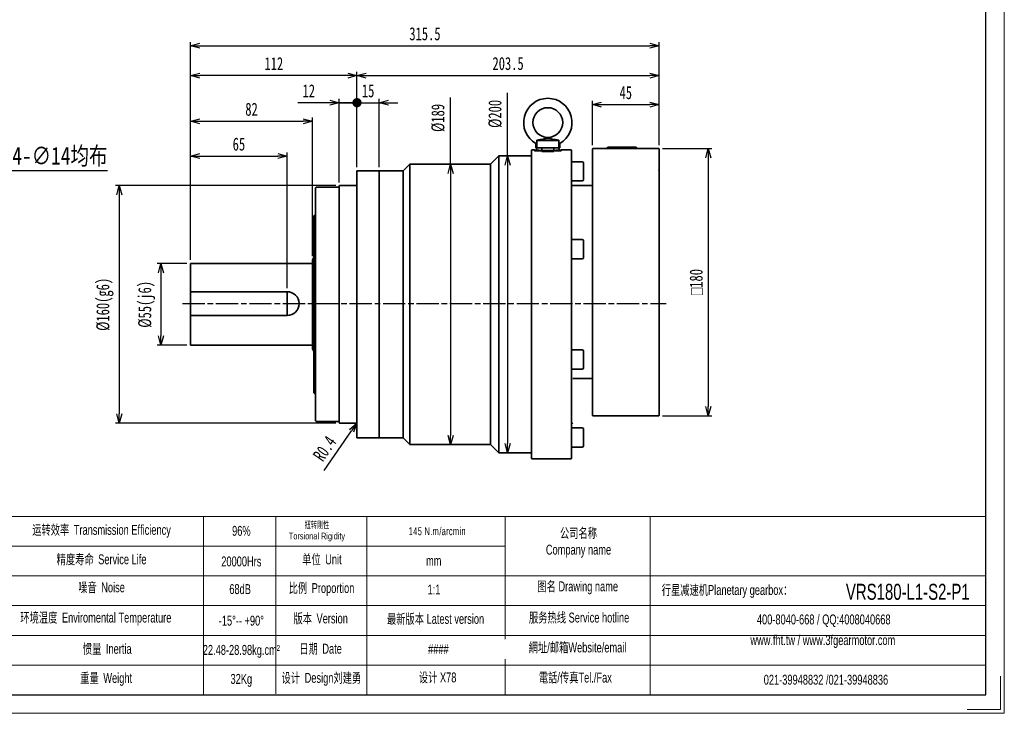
# Model space of a CAD drawing. Header units: millimetres. Extents: x 10187 to 11238, y 562 to 1305.
# Tile 2 of 3: x 10575 to 11238, y 562 to 1029. Entities that reach past the tile are written whole.
import ezdxf

# ---------------------------------------------------------------- set-up
doc = ezdxf.new("R2010")
doc.units = ezdxf.units.MM
doc.header["$PDSIZE"] = -5
doc.linetypes.add('AM_ISO08W050x2', pattern=[9, 6, -0.75, 1.5, -0.75])
doc.layers.get('0').update_dxf_attribs({"lineweight": 0})
doc.layers.get('Defpoints').update_dxf_attribs({"lineweight": 18})
for name, color, linetype, lineweight in [('AM_1', 131, 'Continuous', 35), ('AM_5', 3, 'Continuous', 25), ('AM_7', 4, 'AM_ISO08W050x2', 25), ('CAXA0', 7, 'Continuous', 70), ('SLD-0', 7, 'Continuous', 18), ('图框_外框线', 7, 'Continuous', 18)]:
    doc.layers.add(name, color=color, linetype=linetype, lineweight=lineweight)
doc.styles.get("Standard").update_dxf_attribs({"font": 'txt', "width": 0.707})
doc.styles.add('TH_GBDIM', font='txt', dxfattribs={"width": 0.8})
doc.styles.add('标准', font='arial.ttf', dxfattribs={"width": 0.667})
doc.dimstyles.new('AM_JIS$0', dxfattribs={"dimscale": 1.5, "dimtxt": 3.5, "dimasz": 2.5, "dimexe": 1, "dimexo": 1, "dimgap": 1.5, "dimtad": 3, "dimdec": 3, "dimdsep": 46, "dimtxsty": 'Standard', "dimblk": 'OPEN30', "dimcen": 0, "dimclrd": 256, "dimclre": 256, "dimclrt": 2, "dimadec": 3, "dimazin": 2, "dimtp": 0.1, "dimtm": 0.1, "dimtfac": 0.71, "dimtdec": 3, "dimtmove": 0, "dimatfit": 3, "dimldrblk": 'OPEN30', "dimfxl": 1, "dimlwd": -1, "dimlwe": -1, "dimarcsym": 1})
doc.dimstyles.new('AM_JIS$4', dxfattribs={"dimscale": 1.5, "dimtxt": 3.5, "dimasz": 2.5, "dimexe": 1, "dimexo": 1, "dimgap": 1.5, "dimtad": 3, "dimdec": 3, "dimdsep": 46, "dimtxsty": 'Standard', "dimblk": 'OPEN30', "dimcen": 0, "dimclrd": 256, "dimclre": 256, "dimclrt": 2, "dimadec": 3, "dimazin": 2, "dimtp": 0.1, "dimtm": 0.1, "dimtfac": 0.71, "dimtdec": 3, "dimtmove": 0, "dimatfit": 3, "dimldrblk": 'OPEN30', "dimfxl": 1, "dimlwd": -1, "dimlwe": -1, "dimarcsym": 1})
doc.dimstyles.new('TH_GBDIM', dxfattribs={"dimtxt": 12, "dimasz": 10, "dimexe": 2, "dimexo": 0, "dimgap": 1.5, "dimtad": 1, "dimdec": 0, "dimzin": 0, "dimdsep": 46, "dimtxsty": 'TH_GBDIM', "dimcen": 2.5, "dimdle": 20, "dimclrd": 3, "dimclre": 3, "dimclrt": 3, "dimadec": 0, "dimazin": 0, "dimtfac": 0.714286, "dimtdec": 0, "dimtmove": 0, "dimatfit": 3, "dimfxl": 1, "dimtolj": 1, "dimarcsym": 0})

# ---------------------------------------------------------------- blocks, each defined once
blk = doc.blocks.new('_Open30')
at = {"color": 0, "linetype": 'ByBlock', "lineweight": -2}
for p, q in [((-1, 0.27), (0, 0)), ((0, 0), (-1, -0.27)), ((0, 0), (-1, 0))]:
    blk.add_line(p, q, dxfattribs=at)
blk = doc.blocks.new('*D50')
at = {"layer": 'AM_5', "linetype": 'ByBlock'}
for p, q in [((10690.2, 867.1), (10690.2, 1013.8)), ((10696.45, 1011.3), (10999.45, 1011.3)), ((11005.7, 944.3), (11005.7, 1013.8))]:
    blk.add_line(p, q, dxfattribs=at)
at = {"layer": 'Defpoints', "color": 0}
for p in [(11005.7, 1011.3), (11005.7, 941.8), (10690.2, 864.6)]:
    blk.add_point(p, dxfattribs=at)
at = {"layer": 'AM_5', "xscale": 6.25, "yscale": 6.25, "zscale": 6.25, "rotation": 180}
blk.add_blockref('_Open30', (10690.2, 1011.3), dxfattribs=at)
at = {"layer": 'AM_5', "xscale": 6.25, "yscale": 6.25, "zscale": 6.25}
blk.add_blockref('_Open30', (11005.7, 1011.3), dxfattribs=at)
at = {"layer": 'AM_5', "color": 2, "insert": (10847.95, 1019.33), "char_height": 8.75, "attachment_point": 5}
blk.add_mtext('315.5', dxfattribs=at)
blk = doc.blocks.new('*D51')
at = {"layer": 'AM_5', "linetype": 'ByBlock'}
for p, q in [((10690.2, 867.1), (10690.2, 939.48)), ((10696.45, 936.98), (10748.95, 936.98)), ((10755.2, 848.1), (10755.2, 939.48))]:
    blk.add_line(p, q, dxfattribs=at)
at = {"layer": 'Defpoints', "color": 0}
for p in [(10755.2, 936.98), (10690.2, 864.6), (10755.2, 845.6)]:
    blk.add_point(p, dxfattribs=at)
at = {"layer": 'AM_5', "xscale": 6.25, "yscale": 6.25, "zscale": 6.25, "rotation": 180}
blk.add_blockref('_Open30', (10690.2, 936.98), dxfattribs=at)
at = {"layer": 'AM_5', "xscale": 6.25, "yscale": 6.25, "zscale": 6.25}
blk.add_blockref('_Open30', (10755.2, 936.98), dxfattribs=at)
at = {"layer": 'AM_5', "color": 2, "insert": (10722.7, 945.01), "char_height": 8.75, "attachment_point": 5}
blk.add_mtext('65', dxfattribs=at)
blk = doc.blocks.new('*D52')
at = {"layer": 'AM_5', "linetype": 'ByBlock'}
for p, q in [((10690.2, 867.1), (10690.2, 962.95)), ((10772.2, 869.5), (10772.2, 962.95)), ((10696.45, 960.45), (10765.95, 960.45))]:
    blk.add_line(p, q, dxfattribs=at)
at = {"layer": 'Defpoints', "color": 0}
for p in [(10772.2, 960.45), (10690.2, 864.6), (10772.2, 867)]:
    blk.add_point(p, dxfattribs=at)
at = {"layer": 'AM_5', "xscale": 6.25, "yscale": 6.25, "zscale": 6.25, "rotation": 180}
blk.add_blockref('_Open30', (10690.2, 960.45), dxfattribs=at)
at = {"layer": 'AM_5', "xscale": 6.25, "yscale": 6.25, "zscale": 6.25}
blk.add_blockref('_Open30', (10772.2, 960.45), dxfattribs=at)
at = {"layer": 'AM_5', "color": 2, "insert": (10731.2, 968.48), "char_height": 8.75, "attachment_point": 5}
blk.add_mtext('82', dxfattribs=at)
blk = doc.blocks.new('*D53')
at = {"layer": 'AM_5', "linetype": 'ByBlock'}
for p, q in [((10690.2, 867.1), (10690.2, 993.77)), ((10795.95, 991.27), (10696.45, 991.27)), ((10802.2, 929.5), (10802.2, 993.77))]:
    blk.add_line(p, q, dxfattribs=at)
at = {"layer": 'Defpoints', "color": 0}
for p in [(10690.2, 991.27), (10802.2, 927), (10690.2, 864.6)]:
    blk.add_point(p, dxfattribs=at)
at = {"layer": 'AM_5', "xscale": 6.25, "yscale": 6.25, "zscale": 6.25, "rotation": 180}
blk.add_blockref('_Open30', (10690.2, 991.27), dxfattribs=at)
at = {"layer": 'AM_5', "xscale": 6.25, "yscale": 6.25, "zscale": 6.25}
blk.add_blockref('_Open30', (10802.2, 991.27), dxfattribs=at)
at = {"layer": 'AM_5', "color": 2, "insert": (10746.2, 999.27), "char_height": 8.75, "attachment_point": 5}
blk.add_mtext('112', dxfattribs=at)
blk = doc.blocks.new('*D54')
at = {"layer": 'AM_5', "linetype": 'ByBlock'}
for p, q in [((10865.19, 931.6), (10865.19, 976.5)), ((10867.45, 931.6), (10867.69, 931.6)), ((10865.19, 925.35), (10865.19, 748.85)), ((10867.45, 742.6), (10867.69, 742.6))]:
    blk.add_line(p, q, dxfattribs=at)
at = {"layer": 'Defpoints', "color": 0}
for p in [(10864.95, 931.6), (10864.95, 742.6), (10865.19, 742.6)]:
    blk.add_point(p, dxfattribs=at)
at = {"layer": 'AM_5', "xscale": 6.25, "yscale": 6.25, "zscale": 6.25}
for p, rotation in [((10865.19, 931.6), 90), ((10865.19, 742.6), 270)]:
    blk.add_blockref('_Open30', p, dxfattribs=dict(at, rotation=rotation))
at = {"layer": 'AM_5', "color": 2, "insert": (10856.84, 962.68), "char_height": 8.75, "attachment_point": 5, "rotation": 90}
blk.add_mtext('%%C189', dxfattribs=at)
blk = doc.blocks.new('*D55')
at = {"layer": 'AM_5', "linetype": 'ByBlock'}
for p, q in [((10903.61, 937.1), (10903.61, 979.54)), ((10901.11, 937.1), (10901.11, 937.1)), ((10903.61, 930.85), (10903.61, 743.35)), ((10901.11, 737.1), (10901.11, 737.1))]:
    blk.add_line(p, q, dxfattribs=at)
at = {"layer": 'Defpoints', "color": 0}
for p in [(10903.61, 937.1), (10903.61, 737.1), (10903.61, 737.1)]:
    blk.add_point(p, dxfattribs=at)
at = {"layer": 'AM_5', "xscale": 6.25, "yscale": 6.25, "zscale": 6.25}
for p, rotation in [((10903.61, 937.1), 90), ((10903.61, 737.1), 270)]:
    blk.add_blockref('_Open30', p, dxfattribs=dict(at, rotation=rotation))
at = {"layer": 'AM_5', "color": 2, "insert": (10895.26, 965.42), "char_height": 8.75, "attachment_point": 5, "rotation": 90}
blk.add_mtext('%%C200', dxfattribs=at)
blk = doc.blocks.new('*D56')
at = {"layer": 'AM_5', "linetype": 'ByBlock'}
blk.add_line((10780.09, 725.25), (10798.48, 751.89), dxfattribs=at)
at = {"layer": 'Defpoints', "color": 0}
for p in [(10801.8, 756.7), (10802.03, 757.03)]:
    blk.add_point(p, dxfattribs=at)
at = {"layer": 'AM_5', "xscale": 6.25, "yscale": 6.25, "zscale": 6.25, "rotation": 55.36977615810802}
blk.add_blockref('_Open30', (10802.03, 757.03), dxfattribs=at)
at = {"layer": 'AM_5', "color": 2, "insert": (10780.47, 739.94), "char_height": 8.75, "attachment_point": 5, "rotation": 55.36978}
blk.add_mtext('R0.4', dxfattribs=at)
blk = doc.blocks.new('*D57')
at = {"layer": 'AM_5', "linetype": 'ByBlock'}
for p, q in [((10687.7, 864.6), (10667.68, 864.6)), ((10670.18, 858.35), (10670.18, 815.85)), ((10687.7, 809.6), (10667.68, 809.6))]:
    blk.add_line(p, q, dxfattribs=at)
at = {"layer": 'Defpoints', "color": 0}
for p in [(10690.2, 864.6), (10670.18, 809.6), (10690.2, 809.6)]:
    blk.add_point(p, dxfattribs=at)
at = {"layer": 'AM_5', "xscale": 6.25, "yscale": 6.25, "zscale": 6.25}
for p, rotation in [((10670.18, 864.6), 90), ((10670.18, 809.6), 270)]:
    blk.add_blockref('_Open30', p, dxfattribs=dict(at, rotation=rotation))
at = {"layer": 'AM_5', "color": 2, "insert": (10660.59, 837.1), "char_height": 8.75, "attachment_point": 5, "rotation": 90}
blk.add_mtext('%%C55(j6)', dxfattribs=at)
blk = doc.blocks.new('*D58')
at = {"layer": 'AM_5', "linetype": 'ByBlock'}
for p, q in [((10788, 917.1), (10639.6, 917.1)), ((10642.1, 910.85), (10642.1, 763.35)), ((10788, 757.1), (10639.6, 757.1))]:
    blk.add_line(p, q, dxfattribs=at)
at = {"layer": 'Defpoints', "color": 0}
for p in [(10790.5, 917.1), (10642.1, 757.1), (10790.5, 757.1)]:
    blk.add_point(p, dxfattribs=at)
at = {"layer": 'AM_5', "xscale": 6.25, "yscale": 6.25, "zscale": 6.25}
for p, rotation in [((10642.1, 917.1), 90), ((10642.1, 757.1), 270)]:
    blk.add_blockref('_Open30', p, dxfattribs=dict(at, rotation=rotation))
at = {"layer": 'AM_5', "color": 2, "insert": (10632.48, 837.1), "char_height": 8.75, "attachment_point": 5, "rotation": 90}
blk.add_mtext('%%C160(g6)', dxfattribs=at)
blk = doc.blocks.new('*D64')
at = {"layer": 'AM_5', "linetype": 'ByBlock'}
for p, q in [((10960.7, 944.3), (10960.7, 974.2)), ((10966.95, 971.7), (10999.45, 971.7)), ((11005.7, 944.3), (11005.7, 974.2))]:
    blk.add_line(p, q, dxfattribs=at)
at = {"layer": 'Defpoints', "color": 0}
for p in [(11005.7, 971.7), (10960.7, 941.8), (11005.7, 941.8)]:
    blk.add_point(p, dxfattribs=at)
at = {"layer": 'AM_5', "xscale": 6.25, "yscale": 6.25, "zscale": 6.25, "rotation": 180}
blk.add_blockref('_Open30', (10960.7, 971.7), dxfattribs=at)
at = {"layer": 'AM_5', "xscale": 6.25, "yscale": 6.25, "zscale": 6.25}
blk.add_blockref('_Open30', (11005.7, 971.7), dxfattribs=at)
at = {"layer": 'AM_5', "color": 2, "insert": (10983.2, 979.68), "char_height": 8.75, "attachment_point": 5}
blk.add_mtext('45', dxfattribs=at)
blk = doc.blocks.new('*D65')
at = {"layer": 'AM_5', "linetype": 'ByBlock'}
for p, q in [((11007.9, 942.1), (11041.24, 942.1)), ((11038.74, 935.85), (11038.74, 768.35)), ((11007.9, 762.1), (11041.24, 762.1))]:
    blk.add_line(p, q, dxfattribs=at)
at = {"layer": 'Defpoints', "color": 0}
for p in [(11005.4, 942.1), (11005.4, 762.1), (11038.74, 762.1)]:
    blk.add_point(p, dxfattribs=at)
at = {"layer": 'AM_5', "xscale": 6.25, "yscale": 6.25, "zscale": 6.25}
for p, rotation in [((11038.74, 942.1), 90), ((11038.74, 762.1), 270)]:
    blk.add_blockref('_Open30', p, dxfattribs=dict(at, rotation=rotation))
at = {"layer": 'AM_5', "color": 2, "insert": (11030.61, 852.1), "char_height": 8.75, "attachment_point": 5, "rotation": 90}
blk.add_mtext('{\\Famgdt|c134;o}180', dxfattribs=at)
blk = doc.blocks.new('*D66')
at = {"layer": 'AM_5', "linetype": 'ByBlock'}
for p, q in [((10802.2, 929.5), (10802.2, 993.77)), ((10808.45, 991.27), (10999.45, 991.27)), ((11005.7, 944.3), (11005.7, 993.77))]:
    blk.add_line(p, q, dxfattribs=at)
at = {"layer": 'Defpoints', "color": 0}
for p in [(11005.7, 991.27), (11005.7, 941.8), (10802.2, 927)]:
    blk.add_point(p, dxfattribs=at)
at = {"layer": 'AM_5', "xscale": 6.25, "yscale": 6.25, "zscale": 6.25, "rotation": 180}
blk.add_blockref('_Open30', (10802.2, 991.27), dxfattribs=at)
at = {"layer": 'AM_5', "xscale": 6.25, "yscale": 6.25, "zscale": 6.25}
blk.add_blockref('_Open30', (11005.7, 991.27), dxfattribs=at)
at = {"layer": 'AM_5', "color": 2, "insert": (10903.95, 999.3), "char_height": 8.75, "attachment_point": 5}
blk.add_mtext('203.5', dxfattribs=at)
blk = doc.blocks.new('_Dot')
at = {"color": 0, "linetype": 'ByBlock', "lineweight": -2}
blk.add_line((-0.5, 0), (-1, 0), dxfattribs=at)
at = {"color": 0, "linetype": 'ByBlock', "const_width": 0.5}
blk.add_lwpolyline([(-0.25, 0, 1), (0.25, 0, 1)], format="xyb", close=True, dxfattribs=at)
blk = doc.blocks.new('*D67')
at = {"layer": 'AM_5', "linetype": 'ByBlock'}
for p, q in [((10802.2, 929.5), (10802.2, 975.47)), ((10817.2, 929.5), (10817.2, 975.47)), ((10795.95, 972.97), (10789.7, 972.97)), ((10802.2, 972.97), (10817.2, 972.97)), ((10823.45, 972.97), (10829.7, 972.97))]:
    blk.add_line(p, q, dxfattribs=at)
at = {"layer": 'Defpoints', "color": 0}
for p in [(10817.2, 972.97), (10802.2, 927), (10817.2, 927)]:
    blk.add_point(p, dxfattribs=at)
at = {"layer": 'AM_5', "xscale": 6.25, "yscale": 6.25, "zscale": 6.25}
blk.add_blockref('_Dot', (10802.2, 972.97), dxfattribs=at)
at = {"layer": 'AM_5', "xscale": 6.25, "yscale": 6.25, "zscale": 6.25, "rotation": 180}
blk.add_blockref('_Open30', (10817.2, 972.97), dxfattribs=at)
at = {"layer": 'AM_5', "color": 2, "insert": (10809.7, 980.97), "char_height": 8.75, "attachment_point": 5}
blk.add_mtext('15', dxfattribs=at)
blk = doc.blocks.new('*D68')
at = {"layer": 'AM_5', "linetype": 'ByBlock'}
for p, q in [((10790.2, 919.3), (10790.2, 975.47)), ((10802.2, 929.5), (10802.2, 975.47)), ((10783.95, 972.97), (10762.36, 972.97)), ((10790.2, 972.97), (10802.2, 972.97)), ((10808.45, 972.97), (10814.7, 972.97))]:
    blk.add_line(p, q, dxfattribs=at)
at = {"layer": 'Defpoints', "color": 0}
for p in [(10802.2, 972.97), (10802.2, 927), (10790.2, 916.8)]:
    blk.add_point(p, dxfattribs=at)
at = {"layer": 'AM_5', "xscale": 6.25, "yscale": 6.25, "zscale": 6.25}
blk.add_blockref('_Open30', (10790.2, 972.97), dxfattribs=at)
at = {"layer": 'AM_5', "xscale": 6.25, "yscale": 6.25, "zscale": 6.25, "rotation": 180}
blk.add_blockref('_Dot', (10802.2, 972.97), dxfattribs=at)
at = {"layer": 'AM_5', "color": 2, "insert": (10769.75, 980.97), "char_height": 8.75, "attachment_point": 5}
blk.add_mtext('12', dxfattribs=at)
blk = doc.blocks.new('*D70')
at = {"layer": 'CAXA0', "color": 3, "linetype": 'Continuous', "lineweight": -2}
for p, q in [((10568.64, 927.14), (10555.12, 920.76)), ((10634.17, 927.14), (10568.64, 927.14)), ((10533.86, 910.73), (10546.07, 916.49)), ((10524.82, 906.47), (10515.78, 902.2))]:
    blk.add_line(p, q, dxfattribs=at)
at = {"layer": 'CAXA0', "color": 3}
for points in [[(10554.41, 922.27), (10555.83, 919.25), (10546.07, 916.49)], [(10525.53, 904.96), (10524.11, 907.97), (10533.86, 910.73)]]:
    blk.add_solid(points, dxfattribs=at)
at = {"layer": 'Defpoints', "color": 0}
for p in [(10546.07, 916.49), (10533.86, 910.73)]:
    blk.add_point(p, dxfattribs=at)
at = {"layer": 'CAXA0', "color": 3, "insert": (10602.15, 936.55), "char_height": 12, "attachment_point": 5, "style": 'TH_GBDIM'}
blk.add_mtext('\\A1;4-∅14均布', dxfattribs=at)

msp = doc.modelspace()

# ---------------------------------------------------------------- linework, layer by layer
at = {"layer": 'AM_1', "ltscale": 3.08843e-05}
msp.add_line((10930.7013, 948.9338), (10930.7011, 948.9338), dxfattribs=at)
at = {"layer": 'AM_1'}
for p, q in [((10930.7054, 949.5993), (10930.7013, 949.5993)), ((10930.7013, 948.9338), (10930.7054, 948.9338)), ((10922.7033, 942.5993), (10922.7033, 945.3976)), ((10923.3496, 942.5993), (10922.7033, 942.5993)), ((10923.0033, 942.5993), (10923.0033, 940.9949)), ((10923.3496, 942.5993), (10923.3496, 947.5993)), ((10923.3496, 947.5993), (10938.0571, 947.5993)), ((10923.3496, 942.5993), (10938.0571, 942.5993)), ((10938.0571, 947.5993), (10938.0571, 942.5993)), ((10938.7033, 942.5993), (10938.0571, 942.5993)), ((10938.4033, 942.5993), (10938.4033, 940.9949)), ((10938.7033, 945.3976), (10938.7033, 942.5993)), ((10960.7033, 941.7993), (10961.0033, 942.0993)), ((10960.7033, 927.5298), (10960.7033, 941.7993)), ((11005.4033, 942.0993), (10961.0033, 942.0993)), ((10971.2258, 943.0993), (10970.2566, 942.0993)), ((10971.2258, 943.0993), (10990.1808, 943.0993)), ((10990.1808, 943.0993), (10991.1501, 942.0993)), ((11005.7033, 941.7993), (11005.4033, 942.0993)), ((11005.7033, 941.7993), (11005.7033, 927.5298)), ((10892.2033, 931.5993), (10897.7033, 937.0993)), ((10897.7033, 937.0993), (10897.7033, 737.0993)), ((10919.4033, 937.0993), (10897.7033, 937.0993)), ((10919.7033, 936.7993), (10919.4033, 937.0993)), ((10919.7033, 940.7993), (10920.0033, 941.0993)), ((10919.7033, 733.3993), (10919.7033, 940.7993)), ((10921.7033, 941.0993), (10920.0033, 941.0993)), ((10946.4033, 941.0993), (10939.7033, 941.0993)), ((10946.7033, 940.7993), (10946.4033, 941.0993)), ((10946.7033, 940.7993), (10946.7033, 733.3993)), ((10833.2033, 927.0993), (10837.7033, 931.5993)), ((10837.7033, 931.5993), (10837.7033, 742.5993)), ((10892.2033, 931.5993), (10837.7033, 931.5993)), ((10892.2033, 742.5993), (10892.2033, 931.5993)), ((10953.9033, 933.2156), (10946.7033, 933.2156)), ((10954.7033, 932.4156), (10954.7033, 921.0156)), ((10802.2033, 926.9993), (10802.3033, 927.0993)), ((10802.2033, 926.9993), (10802.2033, 747.1993)), ((10817.1033, 927.0993), (10802.3033, 927.0993)), ((10817.2033, 926.9993), (10817.1033, 927.0993)), ((10833.2033, 927.0993), (10817.1033, 927.0993)), ((10817.2033, 926.9993), (10817.2033, 916.4341)), ((10833.2033, 747.0993), (10833.2033, 927.0993)), ((10960.7033, 927.5298), (10960.7033, 776.6689)), ((11005.7033, 776.6689), (11005.7033, 927.5298)), ((10774.2033, 915.5993), (10774.7033, 916.0993)), ((10774.2033, 758.5993), (10774.2033, 915.5993)), ((10789.8033, 916.0993), (10774.7033, 916.0993)), ((10790.2033, 916.7993), (10790.5033, 917.0993)), ((10790.2033, 757.3993), (10790.2033, 916.7993)), ((10801.8033, 917.0993), (10790.5033, 917.0993)), ((10817.2033, 916.4341), (10817.2033, 757.7646)), ((10953.9033, 920.2156), (10946.7033, 920.2156)), ((10960.4033, 917.0993), (10947.5033, 917.0993)), ((10960.7033, 916.7993), (10960.4033, 917.0993)), ((10773.2033, 896.8107), (10773.7033, 897.0993)), ((10773.2033, 777.388), (10773.2033, 896.8107)), ((10774.2033, 897.0993), (10773.7033, 897.0993)), ((10953.9033, 880.7196), (10946.7033, 880.7196)), ((10954.7033, 879.9196), (10954.7033, 868.5196)), ((10772.2033, 867.0013), (10773.2033, 868.7333)), ((10690.2033, 809.5993), (10690.2033, 864.5993)), ((10771.8033, 864.5993), (10690.2033, 864.5993)), ((10772.2033, 807.1974), (10772.2033, 867.0013)), ((10953.9033, 867.7196), (10946.7033, 867.7196)), ((10690.2033, 845.5993), (10755.2033, 845.5993)), ((10755.2033, 845.5993), (10755.2033, 829.5993)), ((10690.2033, 829.5993), (10755.2033, 829.5993)), ((10771.8033, 809.5993), (10690.2033, 809.5993)), ((10772.2033, 807.1974), (10773.2033, 805.4654)), ((10953.9033, 806.479), (10946.7033, 806.479)), ((10954.7033, 805.679), (10954.7033, 794.279)), ((10953.9033, 793.479), (10946.7033, 793.479)), ((10960.4033, 787.0993), (10947.5033, 787.0993)), ((10960.7033, 787.3993), (10960.4033, 787.0993)), ((10773.2033, 777.388), (10773.7033, 777.0993)), ((10774.2033, 777.0993), (10773.7033, 777.0993)), ((10960.7033, 762.3993), (10960.7033, 776.6689)), ((11005.7033, 776.6689), (11005.7033, 762.3993)), ((10774.2033, 758.5993), (10774.7033, 758.0993)), ((10789.8033, 758.0993), (10774.7033, 758.0993)), ((10790.2033, 757.3993), (10790.5033, 757.0993)), ((10801.8033, 757.0993), (10790.5033, 757.0993)), ((10817.2033, 757.7646), (10817.2033, 747.1993)), ((10960.7033, 762.3993), (10961.0033, 762.0993)), ((11005.4033, 762.0993), (10961.0033, 762.0993)), ((11005.7033, 762.3993), (11005.4033, 762.0993)), ((10953.9033, 753.983), (10946.7033, 753.983)), ((10954.7033, 753.183), (10954.7033, 741.783)), ((10802.2033, 747.1993), (10802.3033, 747.0993)), ((10817.1033, 747.0993), (10802.3033, 747.0993)), ((10817.2033, 747.1993), (10817.1033, 747.0993)), ((10833.2033, 747.0993), (10817.1033, 747.0993)), ((10833.2033, 747.0993), (10837.7033, 742.5993)), ((10892.2033, 742.5993), (10837.7033, 742.5993)), ((10892.2033, 742.5993), (10897.7033, 737.0993)), ((10919.4033, 737.0993), (10897.7033, 737.0993)), ((10919.7033, 737.3993), (10919.4033, 737.0993)), ((10953.9033, 740.983), (10946.7033, 740.983)), ((10919.7033, 733.3993), (10920.0033, 733.0993)), ((10946.4033, 733.0993), (10920.0033, 733.0993)), ((10946.7033, 733.3993), (10946.4033, 733.0993))]:
    msp.add_line(p, q, dxfattribs=at)
at = {"layer": 'AM_1', "ltscale": 0.857974}
msp.add_line((10926.6033, 941.5003), (10926.6033, 940.5993), dxfattribs=at)
at = {"layer": 'AM_1', "ltscale": 1.904597}
msp.add_line((10934.8033, 942.5993), (10934.8033, 940.5993), dxfattribs=at)
at = {"layer": 'AM_1', "ltscale": 0.476074}
for p, q in [((10921.7033, 940.5993), (10921.7033, 941.0993)), ((10926.7033, 940.0993), (10926.7033, 940.5993)), ((10934.7033, 940.0993), (10934.7033, 940.5993)), ((10939.7033, 940.5993), (10939.7033, 941.0993))]:
    msp.add_line(p, q, dxfattribs=at)
at = {"layer": 'AM_1', "ltscale": 22.798204}
msp.add_line((10939.7033, 940.5993), (10921.7033, 940.5993), dxfattribs=at)
at = {"layer": 'AM_1', "ltscale": 11.967462}
msp.add_line((10934.7033, 940.0993), (10926.7033, 940.0993), dxfattribs=at)
at = {"layer": 'AM_1', "ltscale": 0.376623}
msp.add_line((10938.4033, 940.9949), (10938.4033, 940.5993), dxfattribs=at)
at = {"layer": 'AM_1'}
for centre, radius, start, end in [((10930.7033, 959.5993), 16.3, 299.3930154, 240.6069846), ((10930.7033, 959.5993), 10, 270.0118362, 269.9881638), ((10953.9033, 932.4156), 0.8, 0, 90), ((10789.8033, 916.4993), 0.4, 270, 0), ((10801.8033, 917.4993), 0.4, 270, 0), ((10947.5033, 917.8993), 0.8, 180, 270), ((10953.9033, 921.0156), 0.8, 270, 0), ((10953.9033, 879.9196), 0.8, 0, 90), ((10953.9033, 868.5196), 0.8, 270, 0), ((10771.8033, 864.9993), 0.4, 270, 0), ((10755.2033, 837.5993), 8, 270, 90), ((10771.8033, 809.1993), 0.4, 0, 90), ((10953.9033, 805.679), 0.8, 0, 90), ((10953.9033, 794.279), 0.8, 270, 0), ((10789.8033, 757.6993), 0.4, 0, 90), ((10801.8033, 756.6993), 0.4, 0, 90), ((10947.5033, 756.2993), 0.8, 90, 180), ((10953.9033, 753.183), 0.8, 0, 90), ((10953.9033, 741.783), 0.8, 270, 0)]:
    msp.add_arc(centre, radius, start, end, dxfattribs=at)
at = {"layer": 'AM_1', "ltscale": 2.027158}
msp.add_ellipse((10930.7033, 941.5003), major_axis=(0, 11.2647), ratio=0.36397023, start_param=1.47307992, end_param=1.65086734, dxfattribs=at)
at = {"layer": 'AM_1'}
for points, knots in [([(10924.745, 947.8767), (10925.0697, 947.9399), (10925.4279, 948.0105), (10927.0776, 948.3409), (10928.1767, 948.5747), (10929.4035, 948.8051), (10929.7382, 948.8597), (10930.1819, 948.9099), (10930.3244, 948.922), (10930.5462, 948.932), (10930.624, 948.9338), (10930.7013, 948.9338)], [-1.622855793, -1.622855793, -1.622855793, -1.622855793, -1.558613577, -1.558613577, -1.353066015, -1.353066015, -1.23896613, -1.23896613, -1.184496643, -1.184496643, -1.154065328, -1.154065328, -1.154065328, -1.154065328]), ([(10930.7054, 948.9338), (10930.7142, 948.9338), (10930.723, 948.9338), (10930.8275, 948.9332), (10930.9202, 948.93), (10931.1914, 948.9142), (10931.366, 948.8955), (10932.3543, 948.7647), (10933.473, 948.5179), (10935.3304, 948.14), (10935.9772, 948.0102), (10936.6617, 947.8767)], [-1.153522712, -1.153522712, -1.153522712, -1.153522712, -1.150048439, -1.150048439, -1.112296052, -1.112296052, -1.038274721, -1.038274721, -0.673083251, -0.673083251, -0.524920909, -0.524920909, -0.524920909, -0.524920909]), ([(10939.7033, 941.0993), (10939.7033, 941.0993), (10939.4772, 941.079), (10938.5586, 941.0055), (10937.866, 940.9534), (10936.2685, 940.8555), (10935.2569, 940.8033), (10933.0396, 940.7296), (10931.834, 940.7092), (10929.5727, 940.7092), (10928.367, 940.7296), (10926.1498, 940.8033), (10925.1381, 940.8555), (10923.5406, 940.9534), (10922.8481, 941.0055), (10921.9294, 941.079), (10921.7033, 941.0993), (10921.7033, 941.0993)], [-4.07040135, -4.07040135, -4.07040135, -4.07040135, -3.73120156, -3.73120156, -3.39200177, -3.39200177, -3.05280133, -3.05280133, -2.7136009, -2.7136009, -2.37440046, -2.37440046, -2.03520003, -2.03520003, -1.69600024, -1.69600024, -1.35680045, -1.35680045, -1.35680045, -1.35680045])]:
    msp.add_open_spline(points, degree=3, knots=knots, dxfattribs=at)
for points, weights in [([(10923.3496, 947.5993), (10924.1069, 947.7525), (10924.745, 947.8767)], [1, 1.06659363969, 1.12742672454]), ([(10936.6617, 947.8767), (10937.2997, 947.7525), (10938.0571, 947.5993)], [1.12742672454, 1.06659363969, 1])]:
    msp.add_rational_spline(points, weights, degree=2, dxfattribs=at)
for points in [[(10960.7033, 927.5298), (10960.8033, 927.5662), (10960.9033, 927.6026), (10961.0033, 927.6391)], [(11005.7033, 927.5298), (11005.6033, 927.5662), (11005.5033, 927.6026), (11005.4033, 927.6391)], [(10960.7033, 776.6689), (10960.8033, 776.6324), (10960.9033, 776.596), (10961.0033, 776.5596)], [(11005.7033, 776.6689), (11005.6033, 776.6324), (11005.5033, 776.596), (11005.4033, 776.5596)]]:
    msp.add_open_spline(points, degree=3, dxfattribs=at)
at = {"layer": 'AM_7', "ltscale": 2.5}
msp.add_line((10684.7495, 837.5993), (11010.3319, 837.5993), dxfattribs=at)
at = {"layer": 'SLD-0'}
msp.add_line((10698.8867, 694.2615), (10698.8867, 574.109), dxfattribs=at)
at = {"layer": '图框_外框线'}
for p, q in [((10279.6121, 694.2615), (11225.5581, 694.2615)), ((10747.5043, 694.2615), (10747.5043, 574.7754)), ((10808.8841, 694.2615), (10808.8841, 574.109)), ((10901.905, 694.2615), (10901.905, 574.109)), ((10999.5762, 694.2615), (10999.5762, 574.109)), ((10370.2639, 674.214), (10901.905, 674.214)), ((10279.6121, 654.1665), (11225.5581, 654.1665)), ((10370.2639, 634.119), (11225.5581, 634.119)), ((10370.2639, 614.0715), (11225.5581, 614.0715)), ((10370.2639, 594.024), (11225.5581, 594.024))]:
    msp.add_line(p, q, dxfattribs=at)
at = {"layer": '图框_外框线', "color": 3}
msp.add_lwpolyline([(10186.743, 561.5931), (11238.0739, 561.5931), (11238.0739, 1305.0343), (10186.743, 1305.0343)], close=True, dxfattribs=at)
at = {"layer": '图框_外框线', "color": 3, "lineweight": 25}
msp.add_lwpolyline([(10249.3222, 574.109), (11225.5581, 574.109), (11225.5581, 1292.5184), (10249.3222, 1292.5184)], close=True, dxfattribs=at)
at = {"layer": '图框_外框线', "color": 3}
msp.add_lwpolyline([(11235.5707, 586.6248), (11235.5707, 564.0963), (11213.0422, 564.0963)], dxfattribs=at)

# ---------------------------------------------------------------- texts
at = {"layer": 'SLD-0', "color": 1, "attachment_point": 2, "style": '标准'}
for s, insert, char_height, width in [('{\\fSimSun|b0|i0|c134|p2;运转效率 }Transmission Efficiency', (10630.2046, 688.5437), 6.6825, 113.559419), ('{\\f宋体|b0|i0|c134|p2;\\W0.65;扭转刚性 \\P\\fArial|b0|i0|c0|p34;Torsional Rigidity}', (10775.2599, 690.8492), 4.536, 34.281772), ('96%', (10724.3279, 687.8613), 6.6825, 85.460383), ('{\\fSimSun|b0|i0|c134|p2;公司名称}\\PCompany name', (10951.3601, 686.3472), 6.6825, 85.460383), ('{\\fSimSun|b0|i0|c134|p2;精度寿命 }Service Life', (10630.2046, 668.6836), 6.6825, 113.559419), ('20000Hrs', (10724.3279, 667.2651), 6.6825, 85.460383), ('{\\fSimSun|b0|i0|c134|p2;单位 }Unit', (10778.5573, 668.6572), 6.6825, 85.460383), ('mm', (10853.9005, 667.711), 6.6825, 85.460383), ('{\\fSimSun|b0|i0|c134|p2;噪音 }Noise', (10630.2046, 649.7806), 6.6825, 113.559419), ('{\\fSimSun|b0|i0|c134|p2;比例 }Proportion', (10778.3124, 649.3228), 6.6825, 85.460383), ('{\\fSimSun|b0|i0|c134|p2;图名} Drawing name', (10950.8119, 650.4711), 6.6825, 85.460383), ('68dB', (10723.505, 648.6118), 6.6825, 85.460383), ('1:1', (10854.0651, 648.3298), 6.6825, 85.460383), ('  {\\fSimSun|b0|i0|c134|p2;行星减速机}Planetary gearbox{\\fSimSun|b0|i0|c134|p2;：}', (11049.6376, 648.0531), 6.6825, 123.386619), ('\\pxt3.09375;{\\C256;VRS180-L1-S2-P1}', (11173.0793, 648.8574), 10.8, 85.460383), ('{\\fSimSun|b0|i0|c134|p2;环境温度 }Enviromental Temperature', (10626.3735, 629.4419), 6.6825, 113.559419), ('{\\fSimSun|b0|i0|c134|p2;版本 }Version', (10777.7624, 628.8577), 6.6825, 85.460383), ('{\\fSimSun|b0|i0|c134|p2;服务热线} Service hotline', (10951.7596, 629.4581), 6.6825, 85.460383), ('-15%%D-- +90%%D', (10724.3279, 627.3606), 6.6825, 85.460383), ('{\\fSimSun|b0|i0|c134|p2;最新版本} Latest version', (10855.1066, 628.5662), 6.6825, 85.460383), ('400-8040-668 / QQ:4008040668', (11116.4857, 628.1812), 6.6825, 149.147928), ('{\\fSimSun|b0|i0|c134|p2;網址}/{\\fSimSun|b0|i0|c134|p2;邮箱}Website/email', (10950.719, 609.3247), 6.6825, 85.460383), ('www.fht.tw / www.3fgearmotor.com ', (11115.8696, 614.2625), 6.6825, 112.652766), ('{\\fSimSun|b0|i0|c134|p2;惯量 }Inertia', (10634.0357, 608.3854), 6.6825, 113.559419), ('22.48-28.98kg.cm²', (10724.3279, 607.6584), 6.6825, 85.460383), ('{\\fSimSun|b0|i0|c134|p2;日期 }Date', (10777.6957, 608.4665), 6.6825, 85.460383), ('{\\fSimSun|b0|i0|c134|p2;重量 }Weight', (10633.3174, 588.7646), 6.6825, 113.559419), ('32Kg', (10724.3279, 588.1169), 6.6825, 85.460383), ('{\\fSimSun|b0|i0|c134|p2;设计 }Design{\\fSimSun|b0|i0|c134|p2;刘建勇}', (10778.2449, 588.8367), 6.6825, 85.460383), ('{\\fSimSun|b0|i0|c134|p2;设计} X78', (10856.5075, 589.1009), 6.6825, 85.460383), ('{\\fSimSun|b0|i0|c134|p2;電話}/{\\fSimSun|b0|i0|c134|p2;传真}Tel./Fax', (10949.2219, 589.0344), 6.6825, 85.460383), ('021-39948832 /021-39948836 ', (11117.976, 587.5734), 6.6825, 85.460383)]:
    msp.add_mtext(s, dxfattribs=dict(at, insert=insert, char_height=char_height, width=width))

# ---------------------------------------------------------------- dimensions: what is measured, and where the dimension line sits
at = {"layer": 'AM_5'}
for base, p1, p2, override, picture, middle in [((11005.7033, 1011.2992), (10690.2033, 864.5993), (11005.7033, 941.7993), {"dimscale": 2.5, "dimpost": ''}, '*D50', (10847.9533, 1019.3265)), ((10690.2033, 991.271), (10802.2033, 926.9993), (10690.2033, 864.5993), {"dimscale": 2.5}, '*D53', (10746.2033, 999.2738)), ((11005.7033, 991.271), (10802.2033, 926.9993), (11005.7033, 941.7993), {"dimscale": 2.5}, '*D66', (10903.9533, 999.2982)), ((10817.2033, 972.9699), (10802.2033, 926.9993), (10817.2033, 926.9993), {"dimscale": 2.5, "dimblk1": 'Dot', "dimblk2": 'Open30', "dimsah": 1}, '*D67', (10809.7033, 980.9727))]:
    dim = msp.add_linear_dim(base=base, p1=p1, p2=p2, dimstyle='AM_JIS$0', override=override, dxfattribs=at)
    dim.commit()
    dim.dimension.update_dxf_attribs({"geometry": picture, "text_midpoint": middle})
for base, p1, p2, override, picture, middle in [((10802.2033, 972.9699), (10790.2033, 916.7993), (10802.2033, 926.9993), {"dimscale": 2.5, "dimblk1": 'Open30', "dimblk2": 'Dot', "dimsah": 1}, '*D68', (10769.7531, 972.9699)), ((11005.7033, 971.6995), (10960.7033, 941.7993), (11005.7033, 941.7993), {"dimscale": 2.5}, '*D64', (10983.2033, 971.6995)), ((10772.2033, 960.4481), (10690.2033, 864.5993), (10772.2033, 867.0013), {"dimscale": 2.5}, '*D52', (10731.2033, 960.4481)), ((10755.2033, 936.9805), (10690.2033, 864.5993), (10755.2033, 845.5993), {"dimscale": 2.5}, '*D51', (10722.7033, 936.9805))]:
    dim = msp.add_linear_dim(base=base, p1=p1, p2=p2, dimstyle='AM_JIS$0', override=override, dxfattribs=at)
    dim.commit()
    dim.dimension.update_dxf_attribs({"geometry": picture, "text_midpoint": middle, "dimtype": 160})
for base, p1, p2, text, picture, middle in [((10865.1878, 742.5993), (10864.9533, 931.5993), (10864.9533, 742.5993), '%%C<>', '*D54', (10865.1878, 962.684)), ((10903.6114, 737.0993), (10903.6114, 937.0993), (10903.6114, 737.0993), '%%C<>', '*D55', (10903.6114, 965.424)), ((10642.099, 757.0993), (10790.5033, 917.0993), (10790.5033, 757.0993), '%%C<>(g6)', '*D58', (10642.099, 837.0993))]:
    dim = msp.add_linear_dim(base=base, p1=p1, p2=p2, angle=90, text=text, dimstyle='AM_JIS$0', override={"dimscale": 2.5}, dxfattribs=at)
    dim.commit()
    dim.dimension.update_dxf_attribs({"geometry": picture, "text_midpoint": middle, "dimtype": 160})
dim = msp.add_linear_dim(base=(11038.7372, 762.0993), p1=(11005.4033, 942.0993), p2=(11005.4033, 762.0993), angle=90, dimstyle='AM_JIS$0', override={"dimscale": 2.5, "dimpost": '{\\Famgdt|c134;o}<>'}, dxfattribs=at)
dim.commit()
dim.dimension.update_dxf_attribs({"geometry": '*D65', "text_midpoint": (11030.6122, 852.0993)})
dim = msp.add_linear_dim(base=(10670.1838, 809.5993), p1=(10690.2033, 864.5993), p2=(10690.2033, 809.5993), angle=90, text='%%C<>(j6)', dimstyle='AM_JIS$0', override={"dimscale": 2.5, "dimpost": ''}, dxfattribs=at)
dim.commit()
dim.dimension.update_dxf_attribs({"geometry": '*D57', "text_midpoint": (10660.5923, 837.0993)})
dim = msp.add_radius_dim(center=(10801.8033, 756.6993), mpoint=(10802.0306, 757.0285), dimstyle='AM_JIS$4', override={"dimscale": 2.5, "dimpost": ''}, dxfattribs=at)
dim.commit()
dim.dimension.update_dxf_attribs({"geometry": '*D56', "text_midpoint": (10787.0778, 735.3776), "dimtype": 164})
at = {"layer": 'CAXA0'}
dim = msp.add_diameter_dim_2p(p1=(10533.86394, 910.73278), p2=(10546.07296, 916.49383), text='4-<>均布', dimstyle='TH_GBDIM', override={"dimgap": 1.5, "dimtad": 1, "dimtih": 0, "dimtoh": 1, "dimdec": 0, "dimlfac": 1, "dimpost": '', "dimcen": 0, "dimse1": 0, "dimse2": 0, "dimsd1": 0, "dimsd2": 0, "dimtix": 0, "dimtofl": 1, "dimatfit": 3, "dimtvp": 0.1}, dxfattribs=at)
dim.commit()
dim.dimension.update_dxf_attribs({"geometry": '*D70', "text_midpoint": (10602.1529, 927.14016), "dimtype": 163})

# ---------------------------------------------------------------- next in the draw order: texts
at = {"layer": 'SLD-0', "color": 1, "insert": (10856.9828, 608.1734), "char_height": 6.6825, "width": 85.460383, "attachment_point": 2, "style": '标准', "bg_fill": 2}
msp.add_mtext('####', dxfattribs=at)
at = {"layer": '图框_外框线', "color": 1, "insert": (10856.3209, 686.95), "char_height": 5.335438, "width": 68.23323, "attachment_point": 2, "style": '标准', "bg_fill": 2}
msp.add_mtext('{\\T1.1;145 N.m/arcmin}', dxfattribs=at)

doc.saveas('drawing.dxf')
